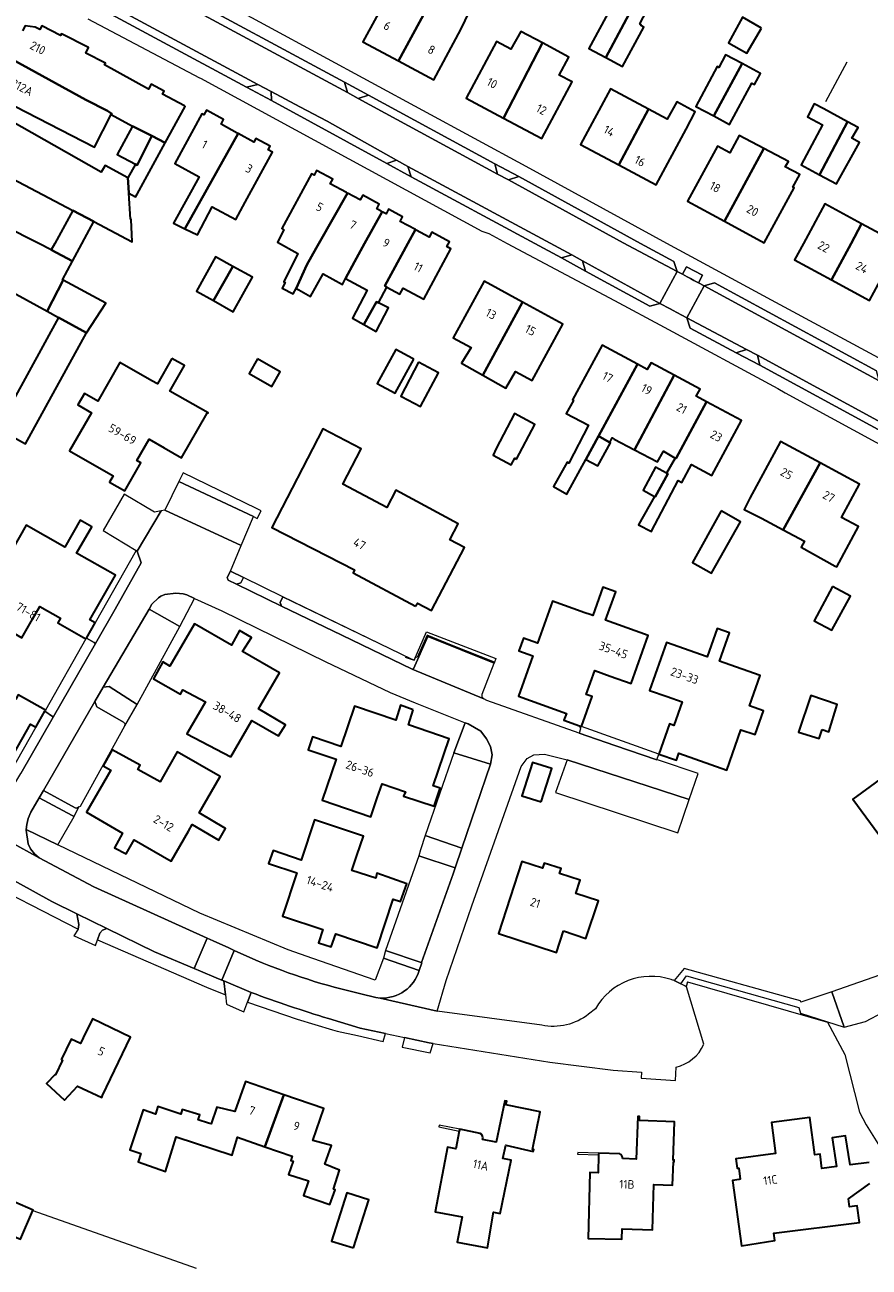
# Model space of a CAD drawing. Extents: x 152761 to 155748, y 459947 to 462743.
# Tile 115 of 256: x 154472 to 154605, y 461339 to 461534. Entities that reach past the tile are written whole.
import ezdxf
from ezdxf.enums import TextEntityAlignment as Align

# ---------------------------------------------------------------- set-up
doc = ezdxf.new("R2010")
doc.units = 0
doc.header["$LTSCALE"] = 0.75
for name, color, linetype, lineweight in [('B-RO-GR-BEPLANTING_CULTUUR_BODEMBEDEKKER-GV', 251, 'CONTINUOUS', 18), ('B-RO-GR-GROENVOORZIENING-GV', 251, 'CONTINUOUS', 18), ('B-RO-IE-TERREINAFSCHEIDING_KUNSTMATIG_HEKWERK-G', 251, 'IE-TERREINAFSCHEIDING-KUNSTMATIG', 18), ('B-RO-IE-TERREINAFSCHEIDING_KUNSTMATIG_MUUR-GV', 251, 'CONTINUOUS', 18), ('B-RO-OG-BEBOUWING-GV', 6, 'CONTINUOUS', 35), ('B-RO-OG-BEBOUWING-T18', 1, 'CONTINUOUS', 18), ('B-RO-OG-TERREIN_CULTUURSCHEIDING-GV', 251, 'CONTINUOUS', 18), ('B-RO-VH-VERHARDING_ASFALT-GV', 251, 'CONTINUOUS', 18), ('B-RO-VH-VERHARDING_BETONSTRAATSTEEN-GV', 251, 'CONTINUOUS', 18), ('B-RO-VH-VERHARDING_HALFVERHARDING_GRIND-GV', 251, 'CONTINUOUS', 18), ('B-RO-VH-VERHARDING_STRAATBAKSTEEN-GV', 251, 'CONTINUOUS', 18), ('B-RO-VH-VERHARDING_TEGEL-GV', 251, 'CONTINUOUS', 18)]:
    doc.layers.add(name, color=color, linetype=linetype, lineweight=lineweight)
doc.styles.add('NLCS-ISO-M200-T18', font='NLCS-ISO.ttf', dxfattribs={"height": 0.36})
doc.linetypes.add('IE-TERREINAFSCHEIDING-KUNSTMATIG', pattern='A,4,[82,NLCS.SHX,S=0.75,R=90,X=0,Y=0],4,-2', length=10)

msp = doc.modelspace()

# ---------------------------------------------------------------- linework, layer by layer
at = {"layer": 'B-RO-GR-BEPLANTING_CULTUUR_BODEMBEDEKKER-GV', "flags": 128}
for points in [[(154505.55, 461446.495), (154506.218, 461446.726), (154506.624, 461447.56), (154504.598, 461448.545), (154504.095, 461447.574), (154504.219, 461447.137)], [(154491.817, 461442.61), (154496.661, 461439.869), (154498.962, 461444.276), (154497.756, 461444.834), (154497.177, 461445.021), (154496.006, 461445.123), (154494.314, 461444.871), (154493.69, 461444.611), (154493.286, 461444.386), (154492.275, 461443.347)], [(154512.821, 461444.548), (154512.384, 461443.65), (154512.614, 461443.057), (154522.058, 461438.501), (154533.118, 461433.157), (154533.318, 461433.244), (154535.565, 461438.295), (154545.962, 461434.112), (154546.017, 461434.263), (154539.309, 461436.961), (154535.483, 461438.501), (154533.917, 461434.98), (154533.661, 461435.104), (154533.438, 461434.592), (154532.996, 461434.739)], [(154474.077, 461424.085), (154467.132, 461412.001), (154465.316, 461412.755), (154463.18, 461413.403), (154447.575, 461421.883), (154446.898, 461422.251), (154445.464, 461419.815), (154461.536, 461410.599), (154462.401, 461410.262), (154463.92, 461410.134), (154464.676, 461410.145), (154465.651, 461410.356), (154466.357, 461410.576), (154467.035, 461410.868), (154467.706, 461411.261), (154468.762, 461412.123), (154469.592, 461413.272), (154471.717, 461416.817), (154476.787, 461425.657), (154476.669, 461425.739), (154475.48, 461426.569)], [(154539.677, 461420.043), (154545.393, 461418.238), (154545.692, 461419.734), (154545.401, 461421.043), (154544.756, 461422.253), (154543.867, 461423.423), (154541.889, 461424.583), (154541.443, 461424.761)], [(154474.606, 461412.949), (154473.293, 461410.711), (154472.878, 461409.725), (154472.64, 461408.778), (154472.545, 461407.999), (154477.494, 461405.61), (154480.063, 461410.034), (154479.769, 461410.191)], [(154480.7, 461392.377), (154480.786, 461393.113), (154480.495, 461394.76), (154476.552, 461396.674), (154466.238, 461402.418), (154465.116, 461401.804), (154463.962, 461400.928)], [(154503.818, 461382.049), (154503.575, 461384.23), (154503.256, 461384.364), (154502.365, 461384.737), (154499.906, 461385.766), (154498.927, 461386.176), (154492.679, 461388.792), (154485.196, 461392.464), (154484.545, 461392.223), (154484.084, 461391.741), (154483.755, 461390.671), (154500.832, 461383.266)], [(154536.416, 461374.416), (154536.071, 461374.471), (154535.77, 461374.519), (154531.918, 461375.347), (154531.563, 461373.835), (154535.927, 461372.966)]]:
    msp.add_lwpolyline(points, close=True, dxfattribs=at)
for points in [[(154534.227, 461385.889), (154528.612, 461387.788), (154527.314, 461384.375), (154517.5, 461387.763), (154513.632, 461389.099), (154499.768, 461394.86), (154477.494, 461405.61), (154472.545, 461407.999), (154472.532, 461407.89), (154472.855, 461405.727), (154473.225, 461404.971), (154473.842, 461404.201), (154474.572, 461403.551), (154483.18, 461398.995), (154500.924, 461390.958), (154501.887, 461390.522), (154504.318, 461389.421), (154505.181, 461389.03)], [(154505.181, 461389.03), (154508.591, 461387.486)], [(154507.862, 461382.415), (154507.277, 461380.919), (154515.053, 461378.245), (154520.623, 461376.578), (154521.323, 461376.369), (154524.536, 461375.65), (154528.567, 461374.749)], [(154525.078, 461382.225), (154527.399, 461381.611), (154528.092, 461381.537)], [(154528.567, 461374.749), (154528.93, 461375.989), (154524.964, 461376.842), (154519.974, 461378.317)]]:
    msp.add_lwpolyline(points, dxfattribs=at)
at = {"layer": 'B-RO-GR-BEPLANTING_CULTUUR_BODEMBEDEKKER-GV'}
for points in [[(154508.591, 461387.486, 0.0444435), (154525.078, 461382.225)], [(154528.092, 461381.537, 0.3458621), (154534.227, 461385.889)], [(154519.974, 461378.317, -0.0140477), (154507.862, 461382.415)]]:
    msp.add_lwpolyline(points, format="xyb", dxfattribs=at)
at = {"layer": 'B-RO-GR-GROENVOORZIENING-GV', "flags": 128}
for points in [[(154511.002, 461523.835), (154511.002, 461523.845), (154508.873, 461524.96), (154507.133, 461524.512), (154511.057, 461522.447)], [(154522.976, 461523.666), (154524.656, 461522.766), (154526.26, 461523.25), (154522.48, 461525.29)], [(154532.417, 461512.091), (154530.67, 461513.051), (154529.118, 461512.528), (154532.943, 461510.44)], [(154546.513, 461510.89), (154548.21, 461509.96), (154549.83, 461510.48), (154546.06, 461512.51)], [(154559.825, 461497.291), (154558.145, 461498.21), (154556.568, 461497.748), (154560.318, 461495.625)], [(154576.282, 461494.743), (154576.787, 461494.47), (154577.338, 461494.173), (154578.037, 461493.795), (154578.677, 461494.996), (154576.178, 461496.336), (154575.526, 461495.151)], [(154587.301, 461482.439), (154585.597, 461483.366), (154585.571, 461483.357), (154583.931, 461482.812), (154587.678, 461480.91)]]:
    msp.add_lwpolyline(points, close=True, dxfattribs=at)
at = {"layer": 'B-RO-IE-TERREINAFSCHEIDING_KUNSTMATIG_HEKWERK-G', "flags": 128}
for points in [[(154598.006, 461522.265), (154601.35, 461528.498)], [(154504.598, 461448.545), (154506.624, 461447.56)], [(154512.821, 461444.548), (154527.866, 461437.233)], [(154532.038, 461435.057), (154533.438, 461434.592), (154535.367, 461439.029), (154546.227, 461434.845), (154545.962, 461434.112)], [(154539.677, 461420.043), (154541.443, 461424.761)], [(154576.332, 461384.11), (154576.105, 461383.325)], [(154576.332, 461384.11), (154598.301, 461377.739), (154600.989, 461372.693), (154603.33, 461363.63), (154604.35, 461361.632), (154607.478, 461356.635), (154608.415, 461345.416), (154609.805, 461302.864)], [(154473.607, 461348.217), (154499.213, 461339.14)]]:
    msp.add_lwpolyline(points, dxfattribs=at)
at = {"layer": 'B-RO-IE-TERREINAFSCHEIDING_KUNSTMATIG_MUUR-GV', "flags": 128}
for points in [[(154540.513, 461360.642), (154540.574, 461360.937), (154537.343, 461361.604), (154537.282, 461361.31)], [(154562.373, 461356.909), (154562.383, 461357.21), (154559.085, 461357.314), (154559.075, 461357.014)]]:
    msp.add_lwpolyline(points, close=True, dxfattribs=at)
at = {"layer": 'B-RO-OG-BEBOUWING-GV', "flags": 128}
for points in [[(154530.977, 461528.646), (154535.241, 461536.564), (154535.647, 461537.659), (154537.378, 461540.74), (154535.297, 461541.902), (154534.465, 461540.334), (154531.124, 461542.089), (154529.654, 461539.569), (154525.393, 461531.649)], [(154535.647, 461537.659), (154535.241, 461536.564), (154530.977, 461528.646), (154536.493, 461525.679), (154540.754, 461533.599), (154542.085, 461536.43), (154538.243, 461538.325), (154537.519, 461536.693)], [(154563.511, 461529.168), (154567.972, 461537.516), (154568.269, 461538.072), (154565.815, 461539.431), (154564.309, 461536.71), (154564.187, 461536.772), (154560.858, 461530.583)], [(154567.972, 461537.516), (154563.511, 461529.168), (154566.118, 461527.777), (154569.474, 461533.932), (154569.003, 461534.219), (154569.052, 461534.312), (154568.814, 461534.457), (154569.869, 461536.471)], [(154587.925, 461533.79), (154584.953, 461535.52), (154582.736, 461531.466), (154585.654, 461529.871)], [(154547.429, 461519.678), (154553.547, 461531.471), (154550.182, 461533.288), (154548.618, 461530.474), (154546.349, 461531.685), (154541.599, 461522.79)], [(154485.897, 461520.233), (154485.965, 461520.365), (154485.289, 461520.831), (154481.912, 461522.564), (154469.254, 461529.505), (154469.371, 461529.733), (154468.472, 461530.193), (154465.429, 461524.259), (154483.27, 461515.11)], [(154553.547, 461531.471), (154547.429, 461519.678), (154553.486, 461516.444), (154558.236, 461525.339), (154556.185, 461526.433), (154557.695, 461529.232)], [(154580.431, 461520.009), (154584.877, 461528.22), (154582.288, 461529.611), (154581.228, 461527.639), (154580.981, 461527.771), (154577.623, 461521.518)], [(154584.877, 461528.22), (154580.431, 461520.009), (154582.935, 461518.664), (154586.419, 461525.151), (154586.829, 461524.931), (154587.763, 461526.67)], [(154570.182, 461521.096), (154564.228, 461524.287), (154559.535, 461515.534), (154565.533, 461512.319)], [(154479.862, 461505.193), (154483.162, 461503.428), (154489.171, 461500.23), (154489.037, 461503.771), (154488.896, 461503.82), (154488.65, 461507.868), (154488.546, 461509.59), (154488.511, 461510.306), (154484.936, 461512.224), (154484.316, 461511.184), (154464.438, 461522.422), (154461.123, 461516.701), (154469.937, 461511.666), (154469.729, 461511.22), (154469.466, 461510.655)], [(154497.461, 461502.275), (154505.803, 461517.238), (154505.652, 461517.321), (154503.115, 461518.705), (154503.519, 461519.446), (154500.836, 461520.909), (154500.432, 461520.168), (154500.131, 461520.332), (154495.871, 461512.522), (154499.665, 461510.453), (154495.639, 461503.16)], [(154570.182, 461521.096), (154565.533, 461512.319), (154571.396, 461509.176), (154576.089, 461517.929), (154577.541, 461520.655), (154574.642, 461522.228), (154573.151, 461519.504)], [(154601.451, 461519.061), (154597.693, 461521.102), (154596.214, 461521.89), (154595.158, 461519.89), (154597.51, 461518.619), (154594.164, 461512.342), (154597.043, 461510.78)], [(154492.277, 461516.865), (154489.239, 461518.428), (154486.846, 461513.968), (154489.676, 461512.45), (154489.94, 461512.308)], [(154601.451, 461519.061), (154597.043, 461510.78), (154599.705, 461509.335), (154603.32, 461515.861), (154602.104, 461516.537), (154603.123, 461518.171)], [(154488.511, 461510.306), (154488.546, 461509.59), (154488.65, 461507.868), (154489.716, 461507.287), (154489.95, 461507.716), (154494.365, 461515.793), (154492.277, 461516.865), (154489.94, 461512.308), (154489.676, 461512.45)], [(154505.803, 461517.238), (154497.461, 461502.275), (154499.421, 461501.323), (154501.725, 461505.752), (154505.432, 461503.776), (154506.914, 461506.499), (154511.173, 461514.31), (154510.502, 461514.676), (154510.825, 461515.268), (154508.606, 461516.478), (154508.283, 461515.886)], [(154582.102, 461503.493), (154588.274, 461514.914), (154584.45, 461516.954), (154582.969, 461514.23), (154581.034, 461515.285), (154576.325, 461506.642)], [(154588.274, 461514.914), (154582.102, 461503.493), (154588.329, 461500.099), (154593.04, 461508.741), (154592.85, 461508.845), (154593.958, 461510.839), (154591.639, 461512.017), (154592.156, 461512.843)], [(154514.898, 461492.926), (154516.564, 461496.65), (154518.058, 461499.251), (154518.481, 461500), (154522.952, 461507.909), (154522.791, 461507.996), (154520.264, 461509.357), (154520.662, 461510.096), (154518.125, 461511.462), (154517.727, 461510.723), (154517.322, 461510.941), (154512.68, 461502.317), (154512.989, 461502.151), (154511.989, 461500.184), (154515.155, 461498.432), (154512.978, 461493.966), (154513.186, 461493.884), (154512.699, 461493.002), (154514.416, 461492.105)], [(154465.166, 461495.884), (154469.603, 461493.393), (154469.357, 461492.943), (154475.82, 461489.366), (154478.326, 461494.224), (154478.251, 461494.264), (154479.831, 461497.213), (154476.486, 461499), (154474.511, 461500), (154469.037, 461502.772), (154456.389, 461509.513), (154456.323, 461509.393), (154453.372, 461503.984), (154460.675, 461500), (154465.792, 461497.21)], [(154514.898, 461492.926), (154515.322, 461492.709), (154517.176, 461491.658), (154519.15, 461495.226), (154522.176, 461493.576), (154522.636, 461494.468), (154524.06, 461497.098), (154525.652, 461500), (154528.386, 461504.983), (154528.261, 461505.05), (154527.544, 461505.436), (154527.943, 461506.175), (154525.366, 461507.563), (154524.968, 461506.823), (154522.952, 461507.909), (154518.481, 461500), (154518.058, 461499.251), (154516.564, 461496.65)], [(154479.831, 461497.213), (154483.162, 461503.428), (154479.862, 461505.193), (154477.031, 461500), (154476.486, 461499)], [(154525.549, 461487.25), (154527.498, 461490.853), (154527.825, 461490.683), (154529.157, 461493.156), (154528.843, 461493.33), (154532.457, 461500), (154533.627, 461502.16), (154531.231, 461503.451), (154531.614, 461504.198), (154529.416, 461505.382), (154529.018, 461504.643), (154528.386, 461504.983), (154525.652, 461500), (154524.06, 461497.098), (154522.636, 461494.468), (154526.068, 461492.684), (154523.77, 461488.252)], [(154598.926, 461494.261), (154601.99, 461500), (154603.64, 461503.09), (154597.86, 461506.217), (154594.496, 461500), (154593.097, 461497.414)], [(154603.64, 461503.09), (154601.99, 461500), (154598.926, 461494.261), (154604.871, 461491.046), (154609.632, 461499.849), (154609.353, 461500)], [(154533.627, 461502.16), (154532.457, 461500), (154528.843, 461493.33), (154529.157, 461493.156), (154531.165, 461492.044), (154531.715, 461492.978), (154534.937, 461491.244), (154539.199, 461499.16), (154538.577, 461499.495), (154538.975, 461500.234), (154536.174, 461501.742), (154535.783, 461500.999), (154533.73, 461502.105)], [(154501.921, 461491.016), (154504.995, 461496.38), (154502.258, 461497.907), (154499.246, 461492.508)], [(154504.995, 461496.38), (154501.921, 461491.016), (154505.029, 461489.282), (154508.04, 461494.681)], [(154478.326, 461494.224), (154475.82, 461489.366), (154477.618, 461488.371), (154481.99, 461485.966), (154485.04, 461490.631)], [(154544.199, 461479.313), (154550.413, 461490.8), (154544.404, 461494.08), (154539.538, 461485.167), (154542.391, 461483.645), (154540.845, 461481.194)], [(154525.549, 461487.25), (154527.445, 461486.197), (154529.392, 461489.899), (154527.825, 461490.683), (154527.498, 461490.853)], [(154544.199, 461479.313), (154547.8, 461477.294), (154549.347, 461479.914), (154551.938, 461478.504), (154556.76, 461487.335), (154550.413, 461490.8)], [(154477.618, 461488.371), (154468.043, 461470.961), (154472.416, 461468.556), (154481.99, 461485.966)], [(154533.374, 461481.817), (154533.157, 461481.936), (154530.56, 461483.357), (154527.646, 461478.034), (154530.459, 461476.494)], [(154568.465, 461481.028), (154562.918, 461484.034), (154558.254, 461475.426), (154558.435, 461475.328), (154557.262, 461473.284), (154560.785, 461471.465), (154557.7, 461465.487), (154557.43, 461465.677), (154555.267, 461461.866), (154557.375, 461460.65), (154560.376, 461466.081), (154562.357, 461469.742)], [(154495.414, 461481.937), (154493.135, 461477.946), (154492.276, 461478.436), (154487.234, 461481.315), (154483.771, 461475.25), (154481.678, 461476.445), (154480.647, 461474.639), (154482.775, 461473.424), (154479.348, 461467.422), (154486.206, 461463.506), (154485.643, 461462.521), (154488.017, 461461.165), (154490.52, 461465.548), (154489.896, 461465.904), (154491.82, 461469.274), (154494.182, 461467.925), (154496.942, 461466.349), (154500.935, 461473.343), (154501.098, 461473.389), (154495.103, 461476.812), (154497.386, 461480.811)], [(154508.844, 461481.898), (154507.56, 461479.571), (154511.087, 461477.546), (154512.411, 461479.844)], [(154534.123, 461481.338), (154531.309, 461476.042), (154531.416, 461475.985), (154534.407, 461474.396), (154537.225, 461479.701)], [(154574.242, 461479.296), (154570.593, 461481.272), (154570.007, 461480.192), (154568.465, 461481.028), (154562.357, 461469.742), (154562.538, 461469.649), (154564.127, 461468.765), (154564.479, 461469.464), (154564.796, 461469.297), (154568.01, 461467.605)], [(154574.388, 461466.316), (154574.535, 461466.281), (154579.314, 461475.145), (154577.695, 461476.022), (154578.283, 461477.107), (154574.242, 461479.296), (154568.01, 461467.605), (154571.587, 461465.722), (154572.515, 461467.302), (154572.554, 461467.369)], [(154573.036, 461463.938), (154573.217, 461463.836), (154571.268, 461460.222), (154571.143, 461460.29), (154568.693, 461455.918), (154568.629, 461455.804), (154570.656, 461454.777), (154570.685, 461454.833), (154574.873, 461462.803), (154575.441, 461462.451), (154576.964, 461465.291), (154580.128, 461463.577), (154584.788, 461472.179), (154579.314, 461475.145), (154574.535, 461466.281), (154574.388, 461466.316)], [(154549.466, 461466.151), (154552.369, 461471.578), (154549.188, 461473.28), (154546.312, 461467.798), (154545.8, 461466.737), (154548.632, 461465.222), (154549.204, 461466.291)], [(154533.653, 461443.067), (154533.924, 461443.527), (154536.14, 461442.364), (154541.303, 461452.268), (154539.033, 461453.472), (154540.331, 461455.985), (154530.575, 461461.257), (154529.142, 461458.554), (154522.224, 461462.204), (154525.117, 461467.771), (154519.118, 461470.908), (154511.088, 461455.422), (154524.06, 461448.744), (154523.87, 461448.285)], [(154560.376, 461466.081), (154562.24, 461465.081), (154564.241, 461468.702), (154564.127, 461468.765), (154562.538, 461469.649), (154562.357, 461469.742)], [(154591.345, 461455.031), (154597.119, 461465.564), (154590.935, 461468.921), (154586.108, 461460.004), (154585.218, 461458.236), (154587.92, 461456.876)], [(154571.143, 461460.29), (154571.268, 461460.222), (154573.217, 461463.836), (154573.036, 461463.938), (154571.279, 461464.858), (154569.387, 461461.29)], [(154599.514, 461449.359), (154599.728, 461449.242), (154603.161, 461455.566), (154603.06, 461455.619), (154600.486, 461456.981), (154603.318, 461462.2), (154597.119, 461465.564), (154591.345, 461455.031), (154594.654, 461453.249), (154594.134, 461452.297)], [(154581.586, 461457.998), (154577.081, 461449.904), (154580.107, 461448.22), (154584.612, 461456.314)], [(154481.925, 461437.919), (154481.986, 461438.024), (154483.356, 461440.42), (154482.535, 461440.889), (154486.543, 461447.899), (154480.464, 461451.375), (154482.837, 461455.526), (154481.024, 461456.562), (154478.602, 461452.326), (154472.559, 461455.781), (154469.246, 461449.986), (154467.31, 461451.093), (154466.257, 461449.251), (154468.318, 461448.073), (154464.903, 461442.099), (154471.876, 461438.113), (154473.525, 461440.996), (154474.682, 461443.02), (154477.924, 461441.166), (154477.51, 461440.443)], [(154564.204, 461432.087), (154567.456, 461430.925), (154570.145, 461438.451), (154563.453, 461440.842), (154565.047, 461445.305), (154563.037, 461446.023), (154561.453, 461441.589), (154561.043, 461441.736), (154560.226, 461442.027), (154555.12, 461443.851), (154552.757, 461437.236), (154550.567, 461438.018), (154549.862, 461436.047), (154552.047, 461435.266), (154549.78, 461428.922), (154557.322, 461426.228), (154556.932, 461425.138), (154559.388, 461424.26), (154559.691, 461424.152), (154561.377, 461428.871), (154560.443, 461429.204), (154561.782, 461432.952)], [(154599.091, 461446.153), (154596.169, 461440.774), (154598.978, 461439.293), (154601.89, 461444.624)], [(154475.566, 461426.721), (154471.307, 461429.126), (154470.916, 461428.435), (154467.405, 461430.418), (154468.694, 461432.701), (154470.251, 461435.458), (154463.319, 461439.372), (154460.115, 461433.697), (154455.934, 461436.058), (154454.886, 461434.202), (154458.998, 461431.88), (154455.446, 461425.589), (154461.388, 461422.234), (154460.263, 461420.24), (154462.199, 461419.147), (154463.29, 461421.079), (154469.345, 461417.66), (154473.239, 461424.558), (154474.077, 461424.085), (154475.48, 461426.569), (154475.561, 461426.713)], [(154504.665, 461419.422), (154507.949, 461425.117), (154512.119, 461422.717), (154513.249, 461424.419), (154509.008, 461426.952), (154512.269, 461432.607), (154506.494, 461435.939), (154507.879, 461438.15), (154505.995, 461439.25), (154504.766, 461436.936), (154498.94, 461440.297), (154495.106, 461433.648), (154493.986, 461434.333), (154492.507, 461431.675), (154496.783, 461429.267), (154497.105, 461429.904), (154500.663, 461428.037), (154499.519, 461426.052), (154497.757, 461422.997)], [(154573.126, 461428.869), (154575.5, 461428.032), (154574.191, 461424.319), (154573.489, 461424.566), (154571.827, 461419.853), (154574.566, 461418.887), (154574.956, 461419.993), (154582.485, 461417.339), (154584.713, 461423.661), (154586.921, 461422.914), (154588.246, 461426.643), (154586.045, 461427.418), (154587.719, 461432.165), (154582.049, 461434.163), (154581.36, 461434.406), (154582.935, 461438.873), (154580.956, 461439.571), (154579.382, 461435.106), (154573.003, 461437.355), (154570.356, 461429.845)], [(154597.462, 461423.696), (154598.516, 461423.344), (154599.787, 461427.641), (154595.679, 461429.047), (154593.746, 461423.306), (154596.975, 461422.263)], [(154533.249, 461426.798), (154531.302, 461427.498), (154530.527, 461425.146), (154524.077, 461427.365), (154521.899, 461421.037), (154517.484, 461422.538), (154516.806, 461420.519), (154521.209, 461419.031), (154519.002, 461412.617), (154526.612, 461410), (154527.632, 461412.966), (154528.398, 461415.191), (154532.085, 461413.922), (154531.775, 461413.212), (154536.551, 461411.661), (154537.485, 461414.48), (154536.385, 461414.859), (154538.929, 461422.256), (154532.553, 461424.449)], [(154608.357, 461404.449), (154620.806, 461413.586), (154614.708, 461421.893), (154602.261, 461412.755)], [(154498.001, 461407.728), (154498.6, 461408.765), (154502.784, 461406.321), (154503.842, 461408.135), (154499.684, 461410.639), (154502.964, 461416.312), (154496.261, 461420.187), (154494.927, 461417.879), (154493.554, 461415.504), (154490.055, 461417.435), (154490.427, 461418.109), (154486.05, 461420.526), (154484.623, 461418.021), (154485.81, 461417.299), (154481.999, 461410.71), (154487.656, 461407.44), (154486.399, 461405.118), (154488.24, 461404.163), (154489.506, 461406.371), (154495.285, 461403.031)], [(154553.38, 461412.321), (154555.025, 461417.574), (154551.981, 461418.527), (154550.336, 461413.273)], [(154524.435, 461403.902), (154525.459, 461406.967), (154517.801, 461409.525), (154515.681, 461403.177), (154511.317, 461404.704), (154510.562, 461402.675), (154515.013, 461401.179), (154512.754, 461394.414), (154519.093, 461392.297), (154518.401, 461390.237), (154520.411, 461389.576), (154521.133, 461391.615), (154527.616, 461389.45), (154530.156, 461397.054), (154531.281, 461396.717), (154532.289, 461399.496), (154527.547, 461401.149), (154527.391, 461400.361), (154523.647, 461401.542)], [(154556.886, 461392.076), (154560.382, 461390.883), (154562.356, 461396.829), (154558.809, 461397.969), (154559.486, 461400.042), (154556.25, 461401.098), (154556.499, 461401.862), (154553.82, 461402.736), (154553.547, 461401.911), (154550.341, 461402.957), (154546.663, 461391.689), (154555.786, 461388.708)], [(154478.052, 461371.87), (154478.251, 461371.775), (154477.164, 461369.502), (154477.082, 461369.54), (154475.757, 461368.113), (154478.556, 461365.514), (154480.619, 461367.736), (154484.399, 461365.925), (154484.544, 461366.228), (154488.935, 461375.406), (154482.926, 461378.284), (154481.502, 461375.306), (154481.062, 461374.387), (154479.592, 461375.091)], [(154512.974, 461366.377), (154506.937, 461368.462), (154505.297, 461363.713), (154502.46, 461364.431), (154501.568, 461361.801), (154501.172, 461361.882), (154499.506, 461362.446), (154499.776, 461363.202), (154497.047, 461364.068), (154496.831, 461363.338), (154493.209, 461364.501), (154492.831, 461363.339), (154490.912, 461363.988), (154488.83, 461357.718), (154490.532, 461357.15), (154490.099, 461355.853), (154494.424, 461354.338), (154496.1, 461359.743), (154504.875, 461356.88), (154504.884, 461356.91), (154505.695, 461359.681), (154509.973, 461358.204)], [(154512.974, 461366.377), (154509.973, 461358.204), (154514.292, 461356.713), (154514.084, 461356.039), (154514.42, 461355.943), (154513.681, 461353.847), (154516.842, 461352.83), (154516.074, 461350.552), (154520.182, 461349.118), (154521.02, 461351.443), (154520.759, 461351.562), (154521.688, 461354.511), (154519.418, 461355.478), (154520.447, 461358.388), (154517.515, 461359.185), (154519.25, 461364.21)], [(154523.883, 461342.319), (154526.287, 461349.861), (154522.871, 461350.947), (154520.469, 461343.407)], [(154473.607, 461348.217), (154473.63, 461348.271), (154470.769, 461349.5), (154470.666, 461349.26), (154468.795, 461344.906), (154471.657, 461343.677)]]:
    msp.add_lwpolyline(points, close=True, dxfattribs=at)
for points in [[(154469.254, 461529.505), (154481.912, 461522.564), (154485.289, 461520.831), (154485.965, 461520.365), (154485.897, 461520.233), (154489.239, 461518.428), (154492.277, 461516.865), (154494.365, 461515.793), (154497.496, 461521.518), (154497.369, 461521.587), (154493.961, 461523.451), (154494.201, 461523.89), (154492.174, 461524.998), (154491.746, 461524.217), (154484.822, 461528.018), (154484.972, 461528.312), (154481.903, 461529.885), (154482.336, 461530.731), (154478.083, 461532.911), (154477.942, 461532.637), (154475.006, 461534.143), (154474.71, 461533.565), (154473.936, 461533.962), (154472.365, 461534.146), (154471.963, 461533.362)], [(154543.807, 461360.27), (154540.574, 461360.937), (154540.513, 461360.642), (154539.946, 461357.898), (154538.672, 461358.162), (154536.714, 461348.01), (154540.984, 461347.187), (154540.196, 461343.222), (154544.953, 461342.357), (154545.874, 461347.937), (154546.915, 461347.729), (154548.672, 461356.093), (154547.341, 461356.368), (154547.834, 461358.476), (154552.097, 461357.479), (154552.183, 461357.777), (154551.981, 461357.786), (154553.223, 461363.681), (154547.827, 461364.804), (154547.945, 461365.375), (154547.664, 461365.435), (154546.27, 461358.903), (154544.168, 461359.352)], [(154565.682, 461357.106), (154562.383, 461357.21), (154562.373, 461356.909), (154562.284, 461354.109), (154560.984, 461354.151), (154560.705, 461343.815), (154566.024, 461343.672), (154566.082, 461345.308), (154570.845, 461345.14), (154571.033, 461352.294), (154573.975, 461352.186), (154574.113, 461355.846), (154574.237, 461355.846), (154574.237, 461356.134), (154574.068, 461356.108), (154574.284, 461362.131), (154568.803, 461362.349), (154568.81, 461362.929), (154568.51, 461362.939), (154568.288, 461356.263), (154566.14, 461356.335)], [(154604.835, 461355.736), (154601.834, 461355.385), (154601.133, 461359.925), (154598.997, 461359.601), (154599.699, 461355.088), (154597.417, 461354.776), (154597.115, 461357.022), (154596.292, 461356.912), (154595.501, 461362.799), (154589.495, 461361.992), (154590.149, 461357.122), (154583.908, 461356.329), (154584.124, 461354.815), (154584.367, 461354.815), (154584.567, 461353.091), (154584.446, 461353.072), (154583.36, 461352.9), (154584.78, 461342.656), (154590.036, 461343.483), (154589.871, 461344.646), (154603.319, 461346.303), (154602.968, 461348.925), (154601.725, 461348.763), (154601.59, 461350.033), (154604.915, 461352.411)]]:
    msp.add_lwpolyline(points, dxfattribs=at)
at = {"layer": 'B-RO-OG-BEBOUWING-GV'}
for points in [[(154544.168, 461359.352, 0.3842291), (154543.807, 461360.27)], [(154566.14, 461356.335, 0.3034997), (154565.682, 461357.106)]]:
    msp.add_lwpolyline(points, format="xyb", dxfattribs=at)
at = {"layer": 'B-RO-OG-TERREIN_CULTUURSCHEIDING-GV', "flags": 128}
msp.add_lwpolyline([(154481.986, 461438.024), (154483.204, 461437.337), (154483.418, 461437.217), (154486.511, 461442.609), (154490.566, 461449.843), (154489.952, 461451.714), (154489.801, 461451.805), (154483.356, 461440.42)], close=True, dxfattribs=at)
at = {"layer": 'B-RO-VH-VERHARDING_ASFALT-GV', "flags": 128}
for points in [[(154479.425, 461540.873), (154508.873, 461524.96), (154511.002, 461523.845), (154511.002, 461523.835), (154515.483, 461521.464), (154519.758, 461519.189), (154530.67, 461513.051), (154532.417, 461512.091), (154558.145, 461498.21), (154559.825, 461497.291), (154571.987, 461490.595), (154574.698, 461495.598), (154566.198, 461500.069), (154548.21, 461509.96), (154546.513, 461510.89), (154524.656, 461522.766), (154522.976, 461523.666), (154492.944, 461539.936)], [(154606.419, 461478.408), (154578.921, 461493.318), (154576.217, 461488.309), (154585.571, 461483.357), (154585.597, 461483.366), (154587.301, 461482.439), (154615.526, 461467.086)], [(154508.591, 461387.486), (154505.181, 461389.03), (154503.256, 461384.364), (154503.575, 461384.23), (154507.862, 461382.415)], [(154616.022, 461388.49), (154598.974, 461382.538), (154600.903, 461376.95), (154604.269, 461377.842), (154607.028, 461379.331)], [(154575.296, 461383.796), (154575.065, 461383.906)], [(154553.454, 461377.267), (154537.043, 461379.495), (154528.092, 461381.537), (154527.399, 461381.611), (154525.078, 461382.225)], [(154578.871, 461374.287), (154576.144, 461383.298), (154576.105, 461383.325)], [(154519.974, 461378.317), (154524.964, 461376.842), (154528.93, 461375.989), (154531.918, 461375.347), (154535.77, 461374.519), (154536.071, 461374.471), (154536.416, 461374.416), (154554.69, 461371.489), (154564.665, 461370.204), (154569.1, 461369.889), (154569.039, 461368.993), (154574.444, 461368.621), (154574.523, 461370.713)], [(154561.862, 461379.855), (154560.806, 461379.01)]]:
    msp.add_lwpolyline(points, dxfattribs=at)
msp.add_lwpolyline([(154441.994, 461421.804), (154432.672, 461427.277), (154430.037, 461422.658), (154448.212, 461412.457), (154452.125, 461410.278), (154460.925, 461405.377), (154466.238, 461402.418), (154476.552, 461396.674), (154480.495, 461394.76), (154485.196, 461392.464), (154492.679, 461388.792), (154498.927, 461386.176), (154500.924, 461390.958), (154483.18, 461398.995), (154474.572, 461403.551), (154462.401, 461410.262), (154461.536, 461410.599), (154445.464, 461419.815)], close=True, dxfattribs=at)
at = {"layer": 'B-RO-VH-VERHARDING_ASFALT-GV'}
for points in [[(154525.078, 461382.225, -0.0444435), (154508.591, 461387.486)], [(154573.759, 461384.449, 0.3579275), (154561.862, 461379.855)], [(154574.234, 461384.283, 0.016976), (154573.759, 461384.449)], [(154575.065, 461383.906, 0.0299295), (154574.234, 461384.283)], [(154507.862, 461382.415, 0.0140477), (154519.974, 461378.317)], [(154576.105, 461383.325, 0.0340629), (154575.296, 461383.796)], [(154560.806, 461379.01, -0.2158522), (154553.454, 461377.267)], [(154574.523, 461370.713, 0.240093), (154578.871, 461374.287)]]:
    msp.add_lwpolyline(points, format="xyb", dxfattribs=at)
at = {"layer": 'B-RO-VH-VERHARDING_BETONSTRAATSTEEN-GV', "flags": 128}
for points in [[(154508.873, 461524.96), (154479.425, 461540.873), (154479.686, 461539.316), (154507.133, 461524.512)], [(154492.944, 461539.936), (154522.976, 461523.666), (154522.48, 461525.29), (154494.5, 461540.42)], [(154530.67, 461513.051), (154519.758, 461519.189), (154515.483, 461521.464), (154511.002, 461523.835), (154511.057, 461522.447), (154529.118, 461512.528)], [(154546.513, 461510.89), (154546.06, 461512.51), (154526.26, 461523.25), (154524.656, 461522.766)], [(154558.145, 461498.21), (154532.417, 461512.091), (154532.943, 461510.44), (154552.376, 461500), (154556.568, 461497.748)], [(154548.21, 461509.96), (154566.198, 461500.069), (154574.698, 461495.598), (154574.19, 461497.188), (154568.958, 461500), (154549.83, 461510.48)], [(154571.987, 461490.595), (154559.825, 461497.291), (154560.318, 461495.625), (154570.39, 461490.159)], [(154574.634, 461489.165), (154576.217, 461488.309), (154578.921, 461493.318), (154578.037, 461493.795), (154577.338, 461494.173), (154576.787, 461494.47), (154576.282, 461494.743), (154575.526, 461495.151), (154574.698, 461495.598), (154571.987, 461490.595), (154573.578, 461489.735), (154574.089, 461489.459)], [(154606.419, 461478.408), (154605.978, 461480), (154580.545, 461493.804), (154578.921, 461493.318)], [(154585.571, 461483.357), (154576.217, 461488.309), (154576.726, 461486.722), (154583.931, 461482.812)], [(154587.301, 461482.439), (154587.678, 461480.91), (154613.913, 461466.616), (154615.526, 461467.086)], [(154508.195, 461457.132), (154496.489, 461462.613), (154494.322, 461458.149), (154506.292, 461452.593)], [(154489.801, 461451.805), (154489.952, 461451.714), (154493.735, 461458.022), (154492.684, 461457.795), (154487.931, 461460.639), (154484.616, 461454.914)], [(154496.661, 461439.869), (154491.817, 461442.61), (154484.634, 461430.331), (154485.556, 461430.446), (154489.963, 461427.641)], [(154544.352, 461428.509), (154544.108, 461428.799), (154544.091, 461429.257), (154545.962, 461434.112), (154535.565, 461438.295), (154533.318, 461433.244), (154533.118, 461433.157)], [(154475.286, 461414.1), (154480.217, 461411.416), (154480.46, 461411.349), (154480.784, 461411.535), (154481.042, 461411.683), (154488.033, 461424.269), (154488.101, 461424.576), (154487.812, 461424.855), (154483.637, 461427.274), (154483.324, 461428.091)], [(154545.393, 461418.238), (154539.677, 461420.043), (154535.173, 461407.047), (154540.909, 461405.093)], [(154557.434, 461418.95), (154555.583, 461413.821), (154574.812, 461407.495), (154576.603, 461412.7)], [(154528.921, 461388.997), (154534.53, 461387.122), (154534.557, 461387.113), (154539.536, 461401.037), (154539.875, 461401.982), (154534.133, 461403.876)]]:
    msp.add_lwpolyline(points, close=True, dxfattribs=at)
for points in [[(154528.092, 461381.537), (154537.043, 461379.495), (154538.464, 461384.278), (154542.464, 461396.021), (154550.216, 461417.902), (154551.176, 461419.149), (154552.204, 461419.734), (154553.862, 461419.831), (154557.434, 461418.95), (154576.603, 461412.7), (154578.008, 461416.784), (154571.766, 461418.878), (154571.527, 461418.958), (154564.914, 461421.177), (154559.338, 461423.137), (154544.84, 461428.233), (154544.352, 461428.509), (154533.118, 461433.157), (154522.058, 461438.501), (154512.614, 461443.057), (154505.55, 461446.495), (154504.219, 461447.137), (154504.095, 461447.574), (154504.598, 461448.545), (154506.292, 461452.593), (154494.322, 461458.149), (154493.735, 461458.022), (154489.952, 461451.714), (154490.566, 461449.843), (154486.511, 461442.609), (154483.418, 461437.217), (154476.787, 461425.657), (154471.717, 461416.817)], [(154462.401, 461410.262), (154474.572, 461403.551), (154473.842, 461404.201), (154473.225, 461404.971), (154472.855, 461405.727), (154472.532, 461407.89), (154472.545, 461407.999), (154472.64, 461408.778), (154472.878, 461409.725), (154473.293, 461410.711), (154474.606, 461412.949), (154475.286, 461414.1), (154483.324, 461428.091), (154484.634, 461430.331), (154491.817, 461442.61), (154492.275, 461443.347), (154493.286, 461444.386), (154493.69, 461444.611), (154494.314, 461444.871), (154496.006, 461445.123), (154497.177, 461445.021), (154497.756, 461444.834), (154498.962, 461444.276), (154503.231, 461442.304), (154519.551, 461434.321), (154520.55, 461433.833), (154529.638, 461429.485), (154533.59, 461427.903), (154541.443, 461424.761)], [(154541.443, 461424.761), (154541.889, 461424.583), (154543.867, 461423.423), (154544.756, 461422.253), (154545.401, 461421.043), (154545.692, 461419.734), (154545.393, 461418.238), (154540.909, 461405.093), (154539.875, 461401.982), (154539.536, 461401.037), (154534.557, 461387.113), (154534.628, 461387.089), (154534.227, 461385.889)], [(154575.296, 461383.796), (154576.179, 461385.01), (154593.797, 461380.046), (154594.069, 461379.166), (154600.903, 461376.95), (154598.974, 461382.538), (154594.113, 461380.878), (154594.039, 461381.093), (154592.689, 461381.449), (154575.787, 461386.205), (154574.234, 461384.283)], [(154575.065, 461383.906), (154575.296, 461383.796)]]:
    msp.add_lwpolyline(points, dxfattribs=at)
at = {"layer": 'B-RO-VH-VERHARDING_BETONSTRAATSTEEN-GV'}
for points in [[(154534.227, 461385.889, -0.3458621), (154528.092, 461381.537)], [(154574.234, 461384.283, -0.0299295), (154575.065, 461383.906)]]:
    msp.add_lwpolyline(points, format="xyb", dxfattribs=at)
at = {"layer": 'B-RO-VH-VERHARDING_HALFVERHARDING_GRIND-GV', "flags": 128}
for points in [[(154480.495, 461394.76), (154480.786, 461393.113), (154480.7, 461392.377), (154480.035, 461391.335), (154480.073, 461391.316), (154483.443, 461389.802), (154483.755, 461390.671), (154484.084, 461391.741), (154484.545, 461392.223), (154485.196, 461392.464)], [(154503.575, 461384.23), (154503.818, 461382.049), (154503.98, 461380.572), (154506.413, 461379.478), (154506.679, 461379.389), (154507.162, 461380.624), (154507.277, 461380.919), (154507.862, 461382.415)]]:
    msp.add_lwpolyline(points, close=True, dxfattribs=at)
at = {"layer": 'B-RO-VH-VERHARDING_STRAATBAKSTEEN-GV', "flags": 128}
msp.add_lwpolyline([(154503.256, 461384.364), (154505.181, 461389.03), (154504.318, 461389.421), (154501.887, 461390.522), (154500.924, 461390.958), (154498.927, 461386.176), (154499.906, 461385.766), (154502.365, 461384.737)], close=True, dxfattribs=at)
at = {"layer": 'B-RO-VH-VERHARDING_TEGEL-GV', "flags": 128}
for points in [[(154652.003, 461457.385), (154589.487, 461491.096), (154578.203, 461497.224), (154573.092, 461500), (154551.006, 461512.094), (154494.227, 461542.9)], [(154494.5, 461540.42), (154522.48, 461525.29), (154526.26, 461523.25), (154546.06, 461512.51), (154549.83, 461510.48), (154568.958, 461500), (154574.19, 461497.188), (154574.698, 461495.598), (154575.526, 461495.151), (154576.178, 461496.336), (154578.677, 461494.996), (154578.037, 461493.795), (154578.921, 461493.318), (154580.545, 461493.804), (154605.978, 461480)], [(154613.913, 461466.616), (154587.678, 461480.91), (154583.931, 461482.812), (154576.726, 461486.722), (154576.217, 461488.309), (154574.634, 461489.165), (154574.089, 461489.459), (154573.578, 461489.735), (154571.987, 461490.595), (154570.39, 461490.159), (154560.318, 461495.625), (154556.568, 461497.748), (154552.376, 461500), (154532.943, 461510.44), (154529.118, 461512.528), (154511.057, 461522.447), (154507.133, 461524.512), (154479.686, 461539.316)], [(154482.194, 461535.26), (154499.746, 461526.018), (154499.887, 461525.944), (154544.031, 461501.91), (154545.13, 461501.54), (154548.025, 461500), (154564.856, 461491.047), (154572.67, 461486.829), (154590.488, 461477.21), (154591.629, 461476.536), (154609.42, 461466.846)]]:
    msp.add_lwpolyline(points, dxfattribs=at)
for points in [[(154497.159, 461463.986), (154496.489, 461462.613), (154508.195, 461457.132), (154508.805, 461456.846), (154509.394, 461458.02), (154508.695, 461458.365)], [(154512.614, 461443.057), (154512.384, 461443.65), (154512.821, 461444.548), (154506.624, 461447.56), (154506.218, 461446.726), (154505.55, 461446.495)], [(154476.787, 461425.657), (154483.418, 461437.217), (154483.204, 461437.337), (154481.986, 461438.024), (154481.925, 461437.919), (154475.566, 461426.721), (154475.561, 461426.713), (154475.48, 461426.569), (154476.669, 461425.739)], [(154489.963, 461427.641), (154485.556, 461430.446), (154484.634, 461430.331), (154483.324, 461428.091), (154483.637, 461427.274), (154487.812, 461424.855), (154488.101, 461424.576), (154488.033, 461424.269)], [(154571.827, 461419.853), (154559.691, 461424.152), (154559.388, 461424.26), (154559.475, 461423.986), (154559.525, 461423.828), (154559.338, 461423.137), (154564.914, 461421.177), (154571.527, 461418.958)], [(154480.784, 461411.535), (154480.46, 461411.349), (154480.217, 461411.416), (154475.286, 461414.1), (154474.606, 461412.949), (154479.769, 461410.191), (154480.063, 461410.034)], [(154534.133, 461403.876), (154539.875, 461401.982), (154540.909, 461405.093), (154535.173, 461407.047), (154534.443, 461404.829)], [(154528.921, 461388.997), (154528.612, 461387.788), (154534.227, 461385.889), (154534.628, 461387.089), (154534.557, 461387.113), (154534.53, 461387.122)]]:
    msp.add_lwpolyline(points, close=True, dxfattribs=at)

# ---------------------------------------------------------------- texts
at = {"layer": 'B-RO-OG-BEBOUWING-T18', "style": 'NLCS-ISO-M200-T18'}
for s, rotation, p in [('6', 331.7, (154529.199, 461534.144)), ('210', 332.9, (154474.36, 461530.695)), ('8', 331.7, (154536.146, 461530.407)), ('212-212A', 332.9, (154470.429, 461525.244)), ('10', 331.9, (154545.66, 461525.157)), ('12', 331.9, (154553.404, 461521.022)), ('14', 331.8, (154564.031, 461517.662)), ('1', 331.4, (154500.536, 461515.555)), ('3', 331.4, (154507.523, 461511.744)), ('16', 331.8, (154568.863, 461512.917)), ('18', 331.4, (154580.656, 461508.837)), ('5', 331.7, (154518.595, 461505.713)), ('20', 331.4, (154586.533, 461505.162)), ('7', 331.7, (154523.819, 461502.899)), ('9', 331.7, (154529.052, 461500.081)), ('22', 331.6, (154597.699, 461499.472)), ('11', 331.7, (154534.061, 461496.258)), ('24', 331.6, (154603.695, 461496.229)), ('13', 331.4, (154545.495, 461488.927)), ('15', 331.4, (154551.681, 461486.38)), ('17', 331.6, (154563.793, 461479.01)), ('19', 331.6, (154569.915, 461477.09)), ('21', 331.6, (154575.419, 461474.109)), ('59-69', 330.3, (154487.654, 461470.045)), ('23', 331.6, (154580.832, 461469.773)), ('25', 331.5, (154591.871, 461463.861)), ('27', 331.5, (154598.495, 461460.266)), ('47', 332.7, (154524.85, 461452.836)), ('71-81', 330.3, (154472.875, 461442.149)), ('35-45', 340.4, (154564.699, 461436.158)), ('23-33', 340.6, (154575.867, 461432.144)), ('38-48', 330, (154504.092, 461426.436)), ('26-36', 341, (154524.931, 461417.554)), ('2-12', 329.9, (154494.112, 461408.992)), ('14-24', 341.5, (154518.666, 461399.488)), ('21', 341.9, (154552.438, 461396.49)), ('5', 334.4, (154484.335, 461373.174)), ('7', 341, (154507.973, 461363.873)), ('9', 341, (154514.96, 461361.459)), ('11A', 347.9, (154543.868, 461355.326)), ('11B', 358.1, (154566.814, 461352.31)), ('11C', 7.2, (154589.314, 461352.984))]:
    msp.add_text(s, height=1.35, rotation=rotation, dxfattribs=at).set_placement(p, align=Align.MIDDLE)

doc.saveas('drawing.dxf')
